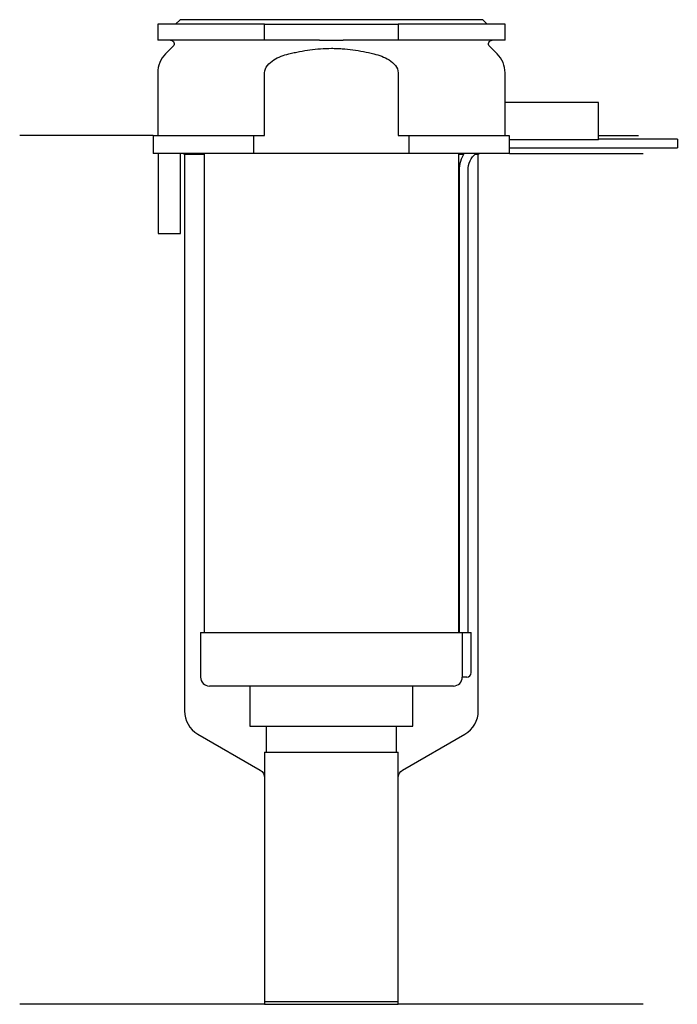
# Model space of a CAD drawing. Header units: millimetres. Extents: x 23 to 96, y 174 to 284.
import ezdxf

# ---------------------------------------------------------------- set-up
doc = ezdxf.new("R2010")
doc.units = ezdxf.units.MM
doc.layers.add('201', color=7, linetype='Continuous')
doc.layers.add('30', color=7, linetype='Continuous')

msp = doc.modelspace()

# ---------------------------------------------------------------- linework, layer by layer
at = {"layer": '201', "color": 113}
for p, q in [((37.53, 271.31), (22.53, 271.31)), ((37.53, 271.31), (37.53, 269.31)), ((87.53, 271.31), (92.01, 271.31)), ((40.93, 269.31), (41.03, 269.21)), ((41.03, 269.21), (43.23, 269.21)), ((41.03, 269.21), (41.03, 206.71)), ((71.83, 269.21), (72.37, 269.21)), ((73.64, 269.21), (74.03, 269.21)), ((74.03, 269.21), (74.13, 269.31)), ((74.03, 206.71), (74.03, 269.21)), ((77.53, 269.31), (92.53, 269.31)), ((42.53, 204.11), (49.53, 200.07)), ((65.52, 200.07), (72.53, 204.11)), ((50.03, 199.2), (50.03, 173.78)), ((65.02, 173.78), (65.02, 199.2)), ((50.03, 173.78), (22.53, 173.78)), ((50.03, 173.78), (65.02, 173.78)), ((92.53, 173.78), (65.02, 173.78))]:
    msp.add_line(p, q, dxfattribs=at)
for centre, start, end in [((44.03, 206.71), 180, 240), ((71.03, 206.71), -60, 0)]:
    msp.add_arc(centre, 3, start, end, dxfattribs=at)
at = {"layer": '201', "color": 113, "extrusion": (0, 0, -1)}
for centre, start, end in [((-49.03, 199.2), 120, 180), ((-66.02, 199.2), 0, 60)]:
    msp.add_arc(centre, 1, start, end, dxfattribs=at)
at = {"layer": '30', "color": 113}
for p, q in [((40.53, 284.31), (40.03, 283.81)), ((74.53, 284.31), (40.53, 284.31)), ((75.03, 283.81), (74.53, 284.31)), ((38.03, 283.81), (38.03, 282.01)), ((50.03, 283.81), (38.03, 283.81)), ((50.03, 283.81), (65.03, 283.81)), ((50.03, 282.01), (50.03, 283.81)), ((77.03, 283.81), (65.03, 283.81)), ((65.03, 283.81), (65.03, 282.01)), ((77.03, 282.01), (77.03, 283.81)), ((50.03, 282.01), (38.03, 282.01)), ((56.18, 282.01), (50.03, 282.01)), ((65.03, 282.01), (58.87, 282.01)), ((77.03, 282.01), (65.03, 282.01)), ((39.76, 281.33), (38.9, 280.48)), ((76.15, 280.48), (75.29, 281.33)), ((38.03, 278.35), (38.03, 271.31)), ((50.03, 271.31), (50.03, 278.35)), ((65.03, 278.35), (65.03, 271.31)), ((77.03, 275.01), (77.03, 278.35)), ((76.99, 275.01), (76.99, 271.31)), ((87.53, 275.01), (76.99, 275.01)), ((87.53, 270.81), (87.53, 275.01)), ((37.53, 271.31), (48.81, 271.31)), ((37.53, 271.31), (37.53, 269.31)), ((48.81, 271.31), (50.03, 271.31)), ((48.81, 269.31), (48.81, 271.31)), ((65.03, 271.31), (66.24, 271.31)), ((66.24, 271.31), (66.24, 269.31)), ((66.24, 271.31), (77.49, 271.31)), ((77.49, 271.31), (77.49, 270.81)), ((87.53, 270.81), (77.49, 270.81)), ((96.38, 270.91), (87.53, 270.91)), ((96.38, 270.91), (96.38, 269.91)), ((77.53, 269.31), (77.53, 269.91)), ((77.53, 269.91), (96.38, 269.91)), ((48.81, 269.31), (37.53, 269.31)), ((38.08, 269.31), (38.08, 260.31)), ((40.58, 260.31), (40.58, 269.31)), ((43.23, 269.31), (43.23, 215.51)), ((66.24, 269.31), (48.81, 269.31)), ((77.53, 269.31), (66.24, 269.31)), ((71.83, 215.51), (71.83, 269.31)), ((71.88, 267.41), (71.88, 215.51)), ((72.88, 215.51), (72.88, 267.41)), ((38.08, 260.31), (40.58, 260.31)), ((42.83, 215.51), (42.83, 210.51)), ((42.83, 215.51), (72.2, 215.51)), ((72.2, 215.51), (72.2, 211.01)), ((72.2, 215.51), (73.23, 215.51)), ((73.23, 211.01), (73.23, 215.51)), ((72.73, 210.51), (72.22, 210.51)), ((71.23, 209.51), (43.83, 209.51)), ((48.38, 209.51), (48.38, 204.99)), ((66.68, 204.99), (66.68, 209.51)), ((48.38, 204.99), (66.68, 204.99)), ((50.22, 204.99), (50.22, 202.09)), ((64.83, 202.09), (64.83, 204.99)), ((50.03, 202.09), (65.02, 202.09)), ((50.03, 202.09), (50.03, 174.09)), ((65.02, 174.09), (65.02, 202.09)), ((50.03, 174.09), (65.02, 174.09))]:
    msp.add_line(p, q, dxfattribs=at)
at = {"layer": '30', "color": 113, "extrusion": (0, 0, -1)}
for centre, radius, start, end in [((-39.48, 281.61), 0.4, 90, 225), ((-75.58, 281.61), 0.4, -45, 90), ((-75.38, 267.41), 2.5, 0, 49.4559)]:
    msp.add_arc(centre, radius, start, end, dxfattribs=at)
at = {"layer": '30', "color": 113}
for centre, radius, start, end in [((41.03, 278.35), 3, 135, 180), ((74.03, 278.35), 3, 0, 45), ((75.38, 267.41), 3.5, 147.0676, 180), ((43.83, 210.51), 1, 180, 270), ((71.23, 210.51), 1, -90, 0), ((72.73, 211.01), 0.5, -90, 0)]:
    msp.add_arc(centre, radius, start, end, dxfattribs=at)
for points, knots in [([(56.18, 282.01), (56.63, 282.01), (57.08, 282.01), (57.63, 282.01), (57.75, 282.01), (57.97, 282.01), (58.08, 282.01), (58.42, 282.01), (58.64, 282.01), (58.87, 282.01)], [0, 0, 0, 0, 0.5, 0.5, 0.625, 0.625, 0.75, 0.75, 1, 1, 1, 1]), ([(52.76, 280.48), (52.95, 280.53), (53.15, 280.57), (53.54, 280.66), (53.74, 280.7), (54.33, 280.82), (54.73, 280.89), (55.92, 281.04), (56.72, 281.1), (57.73, 281.1), (57.93, 281.09), (58.33, 281.08), (58.54, 281.07), (59.14, 281.03), (59.54, 280.99), (60.74, 280.83), (61.52, 280.67), (62.3, 280.48)], [0, 0, 0, 0, 0.0625, 0.0625, 0.125, 0.125, 0.25, 0.25, 0.5, 0.5, 0.5625, 0.5625, 0.625, 0.625, 0.75, 0.75, 1, 1, 1, 1]), ([(50.03, 278.35), (50.03, 278.97), (50.53, 279.48), (51.58, 280.12), (52.16, 280.32), (52.76, 280.48)], [0, 0, 0, 0, 0.5, 0.5, 1, 1, 1, 1]), ([(62.3, 280.48), (62.89, 280.32), (63.48, 280.12), (64.53, 279.48), (65.03, 278.97), (65.03, 278.35)], [0, 0, 0, 0, 0.5, 0.5, 1, 1, 1, 1]), ([(77.53, 269.92), (77.53, 269.91), (77.53, 269.91), (77.53, 269.92), (77.53, 269.93), (77.52, 269.95), (77.52, 269.98), (77.52, 270.04), (77.52, 270.07), (77.52, 270.14), (77.52, 270.16), (77.52, 270.21), (77.52, 270.23), (77.52, 270.3), (77.52, 270.36), (77.52, 270.46), (77.52, 270.51), (77.52, 270.61), (77.52, 270.66), (77.52, 270.74), (77.52, 270.78), (77.52, 270.81)], [0, 0, 0, 0, 0.000533, 0.000533, 0.125466, 0.125466, 0.2504, 0.2504, 0.375333, 0.375333, 0.4378, 0.4378, 0.500266, 0.500266, 0.6252, 0.6252, 0.750133, 0.750133, 0.875067, 0.875067, 1, 1, 1, 1]), ([(72.2, 211.01), (72.2, 210.96), (72.2, 210.9), (72.2, 210.8), (72.21, 210.75), (72.21, 210.66), (72.21, 210.62), (72.22, 210.56), (72.22, 210.54), (72.22, 210.53), (72.22, 210.52), (72.22, 210.51)], [0, 0, 0, 0, 0.20806, 0.20806, 0.416347, 0.416347, 0.62495, 0.62495, 0.835236, 0.835236, 1, 1, 1, 1])]:
    msp.add_open_spline(points, degree=3, knots=knots, dxfattribs=at)

doc.saveas('drawing.dxf')
